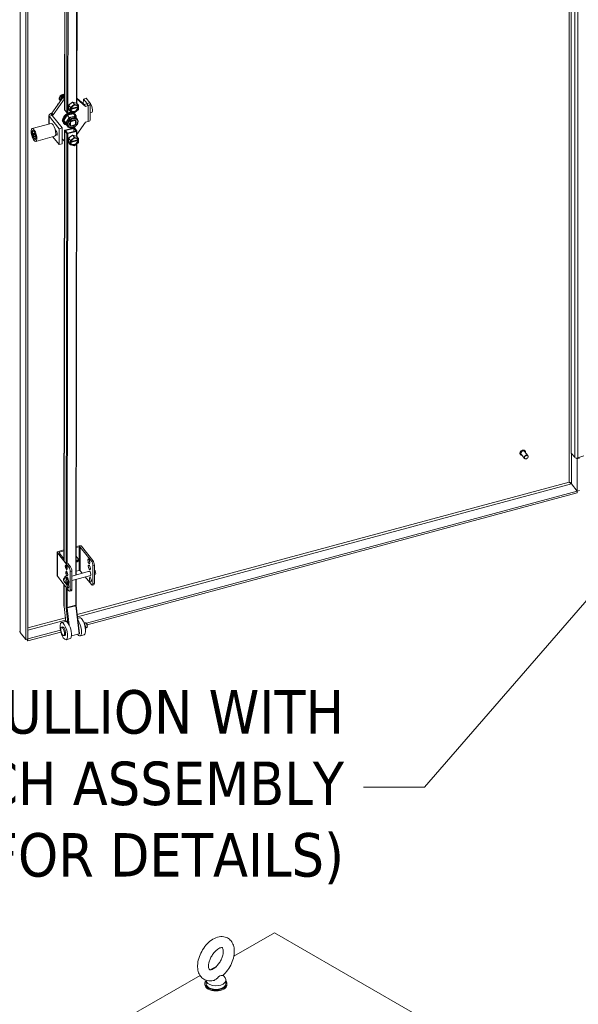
# Model space of a CAD drawing. Header units: inches. Extents: x 15 to 411, y 12 to 253.
# Tile 83 of 88: x 361 to 383, y 163 to 203. Entities that reach past the tile are written whole.
import ezdxf

# ---------------------------------------------------------------- set-up
doc = ezdxf.new("R2010")
doc.units = ezdxf.units.IN
doc.header["$LTSCALE"] = 25
doc.header["$MEASUREMENT"] = 0
doc.layers.get('0').update_dxf_attribs({"lineweight": 0})
for name, color, linetype, lineweight in [('Symbol (ANSI)', 7, 'Continuous', 5), ('Visible (ANSI)', 7, 'Continuous', 5), ('Visible Narrow (ANSI)', 7, 'Continuous', 5)]:
    doc.layers.add(name, color=color, linetype=linetype, lineweight=lineweight)
doc.styles.add('ROMANS', font='tahoma.ttf')
doc.dimstyles.new('Default (ANSI)$7', dxfattribs={"dimscale": 25, "dimtxt": 0.07, "dimasz": 0.098425, "dimexe": 0.125, "dimexo": 0.0625, "dimgap": 0.031496, "dimtad": 0, "dimtih": 1, "dimtoh": 1, "dimrnd": 1e-08, "dimzin": 0, "dimdsep": 46, "dimtxsty": 'ROMANS', "dimblk": 'Filled-1', "dimcen": 0.09, "dimdle": 0.393701, "dimclrd": 256, "dimclre": 256, "dimclrt": 256, "dimadec": 0, "dimazin": 0, "dimtfac": 0.928571, "dimtofl": 0, "dimtmove": 0, "dimatfit": 3, "dimfxl": 0, "dimtolj": 1, "dimtzin": 0, "dimlwd": -1, "dimlwe": -1, "dimarcsym": 0})

# ---------------------------------------------------------------- blocks, each defined once
blk = doc.blocks.new('Filled-1')
at = {"color": 0}
for p, q in [((0, 0), (-1, 0.179)), ((-1, 0.179), (-1, -0.179)), ((-1, 0), (0, 0)), ((-1, -0.179), (0, 0))]:
    blk.add_line(p, q, dxfattribs=at)
at = {"color": 0, "flags": 128}
blk.add_lwpolyline([(-1, -0.179), (0, 0)], dxfattribs=at)
at = {"color": 0}
blk.add_solid([(-1, -0.179), (0, 0), (-1, 0.179), (-1, -0.179)], dxfattribs=at)

msp = doc.modelspace()

# ---------------------------------------------------------------- linework, layer by layer
at = {"layer": 'Visible (ANSI)'}
for p, q in [((382.92173, 185.4085), (382.92173, 223.90049)), ((360.91266, 218.99584), (360.91266, 177.89073)), ((360.99941, 219.01919), (360.99941, 177.91408)), ((362.99893, 216.98179), (362.97424, 199.50944)), ((362.50265, 216.48509), (362.47829, 199.24636)), ((361.96464, 199.10846), (362.42337, 199.75954)), ((362.0199, 199.04003), (362.47863, 199.69111)), ((362.26147, 199.70013), (362.33187, 199.82895)), ((362.32433, 199.61897), (362.26147, 199.70013)), ((362.29474, 199.65893), (362.26147, 199.70013)), ((362.33187, 199.82895), (362.47269, 199.86686)), ((362.36515, 199.78775), (362.33187, 199.82895)), ((362.36949, 199.68653), (362.36949, 199.69571)), ((362.37854, 199.70546), (362.38684, 199.70769)), ((362.41536, 199.79792), (362.39108, 199.82797)), ((362.40772, 199.73734), (362.40772, 199.77106)), ((362.41265, 199.76279), (362.41265, 199.77373)), ((362.41373, 199.75955), (362.41888, 199.75317)), ((362.41961, 199.78244), (362.41961, 199.78508)), ((362.47904, 199.77446), (362.42337, 199.75954)), ((362.47863, 199.69111), (362.42337, 199.75954)), ((362.42453, 199.75985), (362.42453, 199.77448)), ((362.4309, 199.76156), (362.4309, 199.8344)), ((362.45813, 199.79155), (362.44808, 199.804)), ((362.47916, 199.85885), (362.47269, 199.86686)), ((362.47892, 199.69119), (362.47863, 199.69111)), ((362.9745, 199.69287), (363.31817, 199.38807)), ((362.97453, 199.71226), (363.26291, 199.45649)), ((363.23264, 199.48334), (363.23291, 199.68098)), ((363.35143, 199.71275), (363.23291, 199.68098)), ((363.23291, 199.68098), (363.38135, 199.4972)), ((363.35143, 199.71275), (363.49986, 199.52897)), ((362.21501, 199.46382), (362.19238, 199.49184)), ((362.27903, 199.64336), (362.28141, 199.64042)), ((362.63963, 199.26748), (362.63987, 199.43591)), ((362.63987, 199.43591), (362.80183, 199.5635)), ((362.63987, 199.43591), (362.714, 199.34412)), ((362.68689, 199.27506), (362.68694, 199.31153)), ((362.68689, 199.27506), (362.71114, 199.28157)), ((362.68694, 199.31153), (362.71524, 199.27649)), ((362.71524, 199.27649), (362.71532, 199.33311)), ((362.71524, 199.27649), (362.73284, 199.28121)), ((363.00769, 199.3389), (362.7192, 199.26156)), ((362.72433, 199.34956), (362.8683, 199.46298)), ((362.73398, 199.28769), (363.01057, 199.36184)), ((362.73793, 199.30303), (363.00774, 199.37536)), ((362.80183, 199.5635), (362.96355, 199.52268)), ((362.80183, 199.5635), (362.87596, 199.47172)), ((362.88628, 199.4678), (363.03003, 199.43151)), ((362.96355, 199.52268), (363.03768, 199.4309)), ((363.02128, 199.32208), (363.00769, 199.3389)), ((363.00774, 199.37536), (363.02133, 199.35854)), ((363.01059, 199.37184), (363.01057, 199.36184)), ((363.01057, 199.36184), (363.03887, 199.3268)), ((363.03887, 199.3268), (363.02128, 199.32208)), ((363.02133, 199.35854), (363.03892, 199.36326)), ((363.03887, 199.3268), (363.03879, 199.27017)), ((363.039, 199.41988), (363.03892, 199.36326)), ((363.37455, 199.48642), (363.26291, 199.45649)), ((363.31817, 199.38807), (363.26291, 199.45649)), ((363.42981, 199.418), (363.31817, 199.38807)), ((363.51252, 198.85042), (363.51343, 199.49357)), ((361.84201, 199.02243), (361.84152, 198.67257)), ((362.25835, 198.48836), (361.85558, 198.98703)), ((361.92563, 199.098), (361.96464, 199.10846)), ((362.0199, 199.04003), (361.96464, 199.10846)), ((362.37686, 198.52013), (361.97409, 199.0188)), ((361.98089, 199.02958), (362.0199, 199.04003)), ((362.58577, 199.03764), (362.44299, 198.81415)), ((362.48164, 199.23763), (362.56526, 199.1341)), ((362.83504, 199.08587), (362.58577, 199.03764)), ((362.58577, 199.03764), (362.66302, 198.94199)), ((362.66302, 198.94199), (362.59163, 198.83025)), ((362.75834, 199.16313), (362.61272, 199.12409)), ((362.63963, 199.26748), (362.71376, 199.1757)), ((362.78766, 198.96611), (362.66302, 198.94199)), ((362.71519, 199.24002), (362.68689, 199.27506)), ((362.71511, 199.1834), (362.71519, 199.24002)), ((362.73279, 199.24474), (362.71519, 199.24002)), ((362.7192, 199.26156), (362.73279, 199.24474)), ((362.86783, 199.13549), (362.72408, 199.17178)), ((362.91229, 198.99022), (362.78766, 198.96611)), ((362.83504, 199.08587), (362.91229, 198.99022)), ((363.02978, 199.25373), (362.88582, 199.14031)), ((362.8982, 199.07734), (362.91246, 199.05968)), ((362.96097, 198.91011), (362.91229, 198.99022)), ((362.95547, 198.91693), (362.98726, 198.87757)), ((363.51291, 199.12672), (363.56696, 199.14121)), ((361.93695, 198.69815), (361.17235, 198.49318)), ((362.25744, 197.8452), (362.25835, 198.48836)), ((362.37686, 198.52013), (362.25835, 198.48836)), ((362.37595, 197.87697), (362.37686, 198.52013)), ((362.43878, 198.70628), (362.45304, 198.68863)), ((362.44299, 198.81415), (362.54948, 198.6389)), ((362.44299, 198.81415), (362.52024, 198.7185)), ((362.83824, 198.51995), (362.49773, 198.42867)), ((362.51283, 198.40998), (362.85334, 198.50126)), ((362.59163, 198.83025), (362.52024, 198.7185)), ((362.52024, 198.7185), (362.57349, 198.63088)), ((362.54948, 198.6389), (362.62673, 198.54325)), ((362.57349, 198.63088), (362.62673, 198.54325)), ((362.58356, 198.61655), (362.61535, 198.57718)), ((362.62673, 198.54325), (362.64826, 198.54742)), ((362.6899, 198.64273), (362.71204, 198.61532)), ((362.70549, 198.76149), (362.71223, 198.75313)), ((362.71223, 198.75313), (362.71204, 198.61532)), ((362.73112, 198.79114), (362.73775, 198.78294)), ((362.73749, 198.59918), (362.89041, 198.64017)), ((362.89067, 198.82393), (362.73775, 198.78294)), ((362.85334, 198.50126), (362.85316, 198.37527)), ((362.85334, 198.50126), (362.93696, 198.39773)), ((362.88276, 198.83372), (362.89067, 198.82393)), ((362.88571, 198.50994), (362.96932, 198.40641)), ((362.90749, 198.81848), (362.91613, 198.80779)), ((362.91593, 198.66997), (362.91613, 198.80779)), ((363.31726, 198.74491), (362.97247, 198.25555)), ((363.01878, 198.81497), (363.01523, 198.82082)), ((363.0171, 198.81234), (363.01878, 198.81497)), ((363.4289, 198.77484), (363.31726, 198.74491)), ((361.19288, 198.38449), (361.20051, 198.40007)), ((361.22344, 198.31124), (361.22334, 198.24233)), ((361.22334, 198.24233), (361.276, 198.25645)), ((361.22334, 198.24233), (361.25417, 198.16965)), ((361.25436, 198.30746), (361.22344, 198.31124)), ((361.25417, 198.16965), (361.28511, 198.17794)), ((361.25417, 198.16965), (361.2851, 198.16587)), ((361.28519, 198.23478), (361.25436, 198.30746)), ((361.2851, 198.16587), (361.28519, 198.23478)), ((362.0753, 198.18207), (361.3107, 197.9771)), ((362.25744, 197.8452), (362.00137, 198.16225)), ((362.10427, 198.42716), (362.13914, 198.38398)), ((362.11042, 198.39528), (362.11608, 198.3968)), ((362.1111, 198.39114), (362.11545, 198.38822)), ((362.13895, 198.24387), (362.11778, 198.27007)), ((362.12737, 198.38527), (362.13619, 198.38764)), ((362.47711, 198.41003), (362.45262, 181.07727)), ((362.48046, 198.4013), (362.56408, 198.29777)), ((362.59644, 198.30645), (362.51283, 198.40998)), ((362.93696, 198.39773), (362.59644, 198.30645)), ((362.61154, 198.28776), (362.95205, 198.37904)), ((362.63775, 197.93524), (362.63798, 198.10366)), ((362.63798, 198.10366), (362.79994, 198.23125)), ((362.63798, 198.10366), (362.71211, 198.01188)), ((362.72245, 198.01731), (362.86641, 198.13073)), ((362.79994, 198.23125), (362.96167, 198.19043)), ((362.79994, 198.23125), (362.87407, 198.13947)), ((362.8844, 198.13555), (363.02815, 198.09926)), ((362.96167, 198.19043), (363.0358, 198.09865)), ((362.97267, 198.39768), (362.97236, 198.17719)), ((363.03712, 198.08763), (363.03704, 198.03101)), ((361.27411, 198.08148), (361.28851, 198.07181)), ((362.37595, 197.87697), (362.25744, 197.8452)), ((362.47623, 197.99135), (362.37624, 198.08003)), ((362.47652, 197.99143), (362.47623, 197.99135)), ((362.63775, 197.93524), (362.71188, 197.84345)), ((362.68501, 197.94281), (362.68506, 197.97928)), ((362.68501, 197.94281), (362.70926, 197.94932)), ((362.71331, 197.90778), (362.68501, 197.94281)), ((362.68506, 197.97928), (362.71336, 197.94424)), ((362.71323, 197.85115), (362.71331, 197.90778)), ((362.7309, 197.91249), (362.71331, 197.90778)), ((362.71336, 197.94424), (362.71344, 198.00086)), ((362.71336, 197.94424), (362.73096, 197.94896)), ((363.00581, 198.00665), (362.71732, 197.92931)), ((362.71732, 197.92931), (362.7309, 197.91249)), ((362.86595, 197.80324), (362.7222, 197.83953)), ((362.73209, 197.95544), (363.00869, 198.02959)), ((362.73605, 197.97078), (363.00586, 198.04311)), ((363.0279, 197.92148), (362.88393, 197.80806)), ((362.97194, 197.87739), (362.94738, 180.50052)), ((363.01939, 197.98983), (363.00581, 198.00665)), ((363.00586, 198.04311), (363.01944, 198.02629)), ((363.0087, 198.03959), (363.00869, 198.02959)), ((363.00869, 198.02959), (363.03699, 197.99455)), ((363.03699, 197.99455), (363.01939, 197.98983)), ((363.01944, 198.02629), (363.03704, 198.03101)), ((363.03699, 197.99455), (363.03691, 197.93792)), ((381.17208, 185.30533), (381.03267, 185.47793)), ((381.05443, 185.50045), (381.05247, 185.50287)), ((382.92173, 185.4085), (383.05963, 185.23777)), ((380.86717, 185.3492), (380.86521, 185.35163)), ((381.03316, 185.19313), (380.89376, 185.36573)), ((383.15993, 185.17765), (383.13511, 185.20839)), ((383.24668, 185.20101), (383.15993, 185.17765)), ((383.15993, 183.8802), (383.15993, 185.17765)), ((383.18425, 185.21521), (383.42091, 185.29438)), ((363.35682, 178.54834), (383.15947, 183.87967)), ((363.38793, 178.47856), (383.15947, 183.80151)), ((382.92635, 184.1683), (383.15947, 183.87967)), ((382.92681, 184.16883), (383.15993, 183.8802)), ((383.06822, 183.99375), (383.06655, 183.99472)), ((383.15947, 183.87967), (383.15947, 183.80151)), ((383.15993, 183.8802), (383.24668, 183.90355)), ((362.45323, 181.507), (362.21883, 181.44389)), ((362.27664, 181.41623), (362.45317, 181.46375)), ((362.94893, 181.59722), (363.05995, 181.62711)), ((363.0604, 181.67046), (362.94899, 181.64047)), ((363.10741, 181.61714), (363.56097, 181.05557)), ((363.15533, 181.65051), (363.62247, 181.07213)), ((362.17759, 181.40652), (362.17759, 180.45763)), ((362.18428, 181.38909), (362.65143, 180.8107)), ((362.25937, 181.38883), (362.45272, 181.14943)), ((362.44237, 181.16224), (362.45274, 181.16503)), ((362.98358, 181.03003), (362.94812, 181.02049)), ((362.94819, 181.07591), (362.98358, 181.08544)), ((362.94844, 181.24702), (363.02538, 181.15175)), ((363.03348, 181.13066), (363.03348, 181.07526)), ((362.60568, 180.96005), (362.71293, 180.82726)), ((362.70803, 179.90109), (362.70803, 180.63127)), ((362.76953, 180.64783), (362.76953, 179.91765)), ((362.76953, 180.45264), (363.48648, 180.64566)), ((363.05995, 180.67823), (362.94759, 180.64798)), ((363.10741, 180.66825), (363.19011, 180.56587)), ((363.61757, 180.14596), (363.61757, 180.87614)), ((363.67907, 180.8927), (363.67907, 180.16252)), ((362.18428, 180.4402), (362.65143, 179.86182)), ((362.44202, 180.36447), (362.50676, 180.3819)), ((362.5161, 180.45269), (362.49927, 180.44816)), ((362.51253, 180.44798), (362.52936, 180.45251)), ((362.52085, 180.3777), (362.51253, 180.44798)), ((362.52936, 180.45251), (362.5379, 180.3804)), ((362.53676, 180.38997), (362.57694, 180.40079)), ((362.57662, 180.22557), (362.5638, 180.22212)), ((362.58498, 180.35828), (362.57137, 180.27699)), ((362.60181, 180.36281), (362.58498, 180.35828)), ((362.76953, 180.26808), (363.53281, 180.47357)), ((362.94712, 180.31589), (362.94567, 179.29024)), ((363.31255, 180.41427), (363.56097, 180.10669)), ((363.67907, 180.51295), (363.71834, 180.52352)), ((362.45125, 180.10966), (362.45011, 179.30259)), ((362.48835, 180.19238), (362.55309, 180.20981)), ((362.52736, 180.20288), (362.52511, 180.19373)), ((362.5724, 180.13518), (362.56294, 180.19713)), ((362.57898, 180.21678), (362.5882, 180.21926)), ((362.57977, 180.20166), (362.58923, 180.13971)), ((362.58023, 180.22352), (362.60859, 180.20835)), ((362.61507, 180.08507), (362.59824, 180.08054)), ((362.74774, 179.8584), (362.68624, 179.84184)), ((363.65729, 180.10327), (363.59579, 180.08671)), ((362.45465, 179.22847), (362.52581, 178.62097)), ((362.94694, 179.26988), (363.08025, 178.13167)), ((363.08057, 178.77152), (363.0076, 178.75196)), ((360.99987, 177.91379), (362.30924, 178.2663)), ((362.34933, 178.39061), (362.39788, 178.40363)), ((362.51349, 178.6195), (362.35164, 178.57611)), ((363.27474, 178.55781), (363.31293, 178.56805)), ((363.32676, 178.36377), (363.36495, 178.37401)), ((360.91266, 177.89073), (360.67954, 178.17936)), ((360.99941, 177.91408), (360.91266, 177.89073)), ((360.94775, 177.90017), (360.99987, 177.83564)), ((360.99941, 177.91436), (360.99987, 177.91379)), ((360.99987, 177.83564), (362.32656, 178.19282)), ((360.99987, 177.91379), (360.99987, 177.83564)), ((362.44181, 178.04565), (362.49036, 178.05867)), ((362.69844, 177.92957), (362.5366, 177.88619)), ((363.05937, 178.11701), (362.75401, 178.03515)), ((363.26553, 178.08159), (363.10369, 178.03821)), ((369.30462, 165.12346), (370.94567, 166.06847)), ((370.94567, 166.06847), (408.05968, 144.69593)), ((368.34545, 164.57111), (368.61473, 164.72617)), ((368.871, 164.35842), (368.94924, 164.25525)), ((365.00433, 162.64708), (367.94606, 164.34111)), ((368.13624, 164.01707), (368.13624, 163.98058)), ((368.18267, 164.15632), (368.18267, 164.01707)), ((368.98267, 164.16306), (368.98267, 164.01707)), ((369.0291, 164.01707), (369.0291, 163.98058))]:
    msp.add_line(p, q, dxfattribs=at)
for centre, start, end in [((362.41117, 199.78244), 296.385016, 0), ((362.46469, 199.79685), 218.92672, 272.426017)]:
    msp.add_arc(centre, 0.00844, start, end, dxfattribs=at)
for centre, major_axis, ratio, start_param, end_param in [((362.3999, 199.74099), (-0.12087, -0.09762), 0.73999721, 3.5757554, 6.28318531), ((362.40228, 199.73805), (-0.12087, -0.09762), 0.73999721, 4.69728143, 5.74447898), ((362.40228, 199.73805), (-0.12087, -0.09762), 0.73999721, 5.74447898, 6.69179694), ((362.40228, 199.73805), (-0.12087, -0.09762), 0.73999721, 3.65008388, 4.69728143), ((362.37251, 199.77825), (-0.00946, 0.01202), 0.00992178, 4.04559519, 5.61639152), ((362.38146, 199.82646), (0.01102, -0.00358), 0.57512857, 0.72347415, 1.75556414), ((362.37993, 199.69474), (0.01094, 0.00883), 0.73999721, 0.53767094, 0.77249215), ((362.42029, 199.76485), (-0.00656, -0.0053), 0.73999721, 5.74447898, 6.28318531), ((362.41688, 199.77242), (0.00656, 0.0053), 0.73999721, 5.74447898, 7.01862565), ((362.43498, 199.84087), (-0.00306, -0.00941), 0.28702435, 3.98891483, 5.55971116), ((362.45281, 199.81156), (-0.00395, 0.01118), 0.66653171, 1.51960932, 2.05831565), ((362.40228, 199.73805), (-0.12087, -0.09762), 0.73999721, 3.59606576, 3.65008388), ((362.30946, 199.6629), (-0.01586, -0.00126), 0.52097064, 0.34238181, 1.91317814), ((362.78333, 199.41769), (0.11114, 0.08976), 0.73999721, 1.33071747, 1.77811301), ((362.87706, 199.30164), (-0.15615, -0.12611), 0.73999721, 5.17016101, 5.26905233), ((362.87706, 199.30164), (-0.12503, -0.10098), 0.73999721, 5.88254479, 8.74545876), ((362.87706, 199.30164), (0.12503, 0.10098), 0.73999721, 5.88254479, 8.74545876), ((362.86347, 199.31846), (-0.12503, -0.10098), 0.73999721, 0.0910192, 2.46227345), ((362.87706, 199.30164), (-0.15615, -0.12611), 0.73999721, 4.12296346, 4.22185478), ((362.86347, 199.31846), (0.12503, 0.10098), 0.73999721, 5.88254479, 6.19216611), ((362.87706, 199.30164), (0.15615, 0.12611), 0.73999721, 6.21735856, 6.31624988), ((363.36861, 199.49378), (0.01406, -0.00002), 0.57691035, 5.14953682, 6.72033315), ((363.36861, 199.49378), (0.14483, -0.0002), 0.57691035, 5.14953682, 6.72033315), ((363.51234, 199.34493), (0.05461, -0.20372), 0.34580136, 0, 2.69480626), ((361.98684, 199.02222), (-0.14483, 0.0002), 0.57691035, 5.14953682, 6.72033315), ((361.98684, 199.02222), (-0.01406, 0.00002), 0.57691035, 5.14953682, 6.72033315), ((362.66849, 198.89181), (0.22971, 0.18553), 0.73999721, 0, 3.14159265), ((362.68275, 198.87416), (0.22971, 0.18553), 0.73999721, 5.67261794, 9.97627038), ((362.69226, 198.86238), (-0.21221, -0.17139), 0.73999721, 4.6343252, 5.63970966), ((362.51401, 199.24631), (-0.03571, 0.00005), 0.57691035, 0, 0.43714784), ((362.59763, 199.14278), (0.03571, -0.00005), 0.57691035, 3.5787405, 5.14953682), ((362.76951, 198.76674), (-0.18596, -0.15019), 0.73999721, 4.08981988, 5.13701743), ((362.69226, 198.86238), (-0.21221, -0.17139), 0.73999721, 3.58712765, 4.59251211), ((362.87706, 199.30164), (-0.15615, -0.12611), 0.73999721, 6.21735856, 6.31624988), ((362.76951, 198.76674), (0.18596, 0.15019), 0.73999721, 0, 0.94822722), ((362.69226, 198.86238), (0.21221, 0.17139), 0.73999721, 5.82584904, 6.6807919), ((362.87706, 199.30164), (0.15615, 0.12611), 0.73999721, 4.12296346, 4.22185478), ((362.87706, 199.30164), (0.15615, 0.12611), 0.73999721, 5.17016101, 5.26905233), ((362.00612, 198.44011), (0.06917, -0.25804), 0.34580136, 0, 3.14159265), ((362.4392, 198.83098), (-0.04922, -0.03976), 0.73999721, 4.8114686, 6.66876106), ((362.41068, 198.8663), (-0.04922, -0.03976), 0.73999721, 0.50609532, 0.86247377), ((362.69226, 198.86238), (-0.21221, -0.17139), 0.73999721, 5.68152275, 6.68690721), ((362.76951, 198.76674), (-0.18596, -0.15019), 0.73999721, 5.13701743, 6.18421498), ((362.76951, 198.76674), (-0.18596, -0.15019), 0.73999721, 6.18421498, 6.28318531), ((362.81408, 198.71155), (-0.10939, -0.08835), 0.73999721, 0.10352125, 0.38731536), ((362.81408, 198.71155), (-0.10939, -0.08835), 0.73999721, 4.81591023, 5.09970434), ((362.85334, 198.50126), (0.03571, -0.00005), 0.57691035, 0.43714784, 2.00794417), ((362.81408, 198.71155), (0.10939, 0.08835), 0.73999721, 4.81591023, 5.09970434), ((362.81408, 198.71155), (0.10939, 0.08835), 0.73999721, 0.10352125, 0.38731536), ((363.3677, 198.85062), (0.14483, -0.0002), 0.57691035, 5.14953682, 6.28318531), ((361.25427, 198.23856), (-0.04369, 0.16297), 0.34580136, 5.92422696, 9.78373631), ((361.26701, 198.24197), (-0.04733, 0.17656), 0.34580136, 0.17244218, 0.37743476), ((362.09788, 198.46471), (0.01966, -0.07334), 0.34580136, 6.04470755, 6.69465438), ((362.10552, 198.46676), (0.02184, -0.08149), 0.34580136, 5.9057559, 6.55319337), ((362.09788, 198.46471), (0.0182, -0.06791), 0.34580136, 0, 0.36753175), ((362.13904, 198.31393), (0.02221, -0.08285), 0.34580136, 5.62100059, 8.76259325), ((362.51283, 198.40998), (-0.03571, 0.00005), 0.57691035, 5.14953682, 6.72033315), ((362.59644, 198.30645), (-0.03571, 0.00005), 0.57691035, 0.43714784, 2.00794417), ((362.78144, 198.08544), (0.11114, 0.08976), 0.73999721, 1.33071747, 1.77811301), ((362.87517, 197.96939), (0.12503, 0.10098), 0.73999721, 5.88254479, 8.74545876), ((362.87517, 197.96939), (-0.15615, -0.12611), 0.73999721, 4.12296346, 4.22185478), ((362.93696, 198.39773), (0.03571, -0.00005), 0.57691035, 5.14953682, 6.72033315), ((362.87517, 197.96939), (0.15615, 0.12611), 0.73999721, 6.21735856, 6.31624988), ((361.26701, 198.24197), (0.04733, -0.17656), 0.34580136, 5.90575054, 6.11074313), ((362.87517, 197.96939), (-0.15615, -0.12611), 0.73999721, 6.21735856, 6.31624988), ((362.87517, 197.96939), (-0.15615, -0.12611), 0.73999721, 5.17016101, 5.26905233), ((362.87517, 197.96939), (-0.12503, -0.10098), 0.73999721, 5.88254479, 8.74545876), ((362.86159, 197.98621), (-0.12503, -0.10098), 0.73999721, 0.0910192, 2.46227345), ((362.87517, 197.96939), (0.15615, 0.12611), 0.73999721, 4.12296346, 4.22185478), ((362.86159, 197.98621), (0.12503, 0.10098), 0.73999721, 5.88254479, 6.19216611), ((362.87517, 197.96939), (0.15615, 0.12611), 0.73999721, 5.17016101, 5.26905233), ((380.96321, 185.42183), (-0.06946, -0.0561), 0.73999721, 3.14159265, 6.28318531), ((383.13984, 185.25945), (0.08857, 0), 0.57735027, 3.57947996, 5.23754274), ((362.24902, 181.40652), (-0.07143, 0), 0.57735027, 5.14872129, 6.71951762), ((362.29174, 181.39754), (-0.03571, 0), 0.57735027, 5.14872129, 6.71951762), ((363.07504, 181.60842), (-0.03571, 0), 0.57735027, 3.57792497, 5.14872129), ((363.09059, 181.63309), (0.07143, 0), 0.57735027, 0.43633231, 2.00712864), ((362.94705, 181.13066), (0.08643, 0), 0.57735027, 5.14872129, 6.71951762), ((362.94705, 181.07526), (0.08643, 0), 0.57735027, 5.14872129, 6.28318531), ((363.51606, 181.06041), (0.02567, -0.09535), 0.34506637, 4.34854749, 5.07623048), ((363.56097, 180.94622), (0.03482, -0.12932), 0.34506637, 0.90824196, 2.47903829), ((363.62247, 180.96278), (-0.03482, 0.12932), 0.34506637, 4.04983462, 5.62063094), ((362.65143, 180.70135), (0.03482, -0.12932), 0.34506637, 0.90824196, 2.47903829), ((362.71293, 180.71791), (-0.03482, 0.12932), 0.34506637, 4.04983462, 5.62063094), ((363.07504, 180.65954), (0.03571, 0), 0.57735027, 0.43633231, 2.00712864), ((363.49547, 180.5558), (-0.02567, 0.09535), 0.34506637, 2.69598937, 6.72878859), ((363.53568, 180.81741), (0.02567, -0.09535), 0.34506637, 4.34854749, 5.07623048), ((363.69518, 180.60956), (0.02316, -0.08604), 0.34506637, 0, 2.92095537), ((362.24902, 180.45763), (-0.07143, 0), 0.57735027, 0, 0.43633231), ((362.54876, 180.26435), (-0.04949, 0.18381), 0.34506637, 6.08771144, 7.14162958), ((362.54876, 180.26435), (0.04949, -0.18381), 0.34506637, 4.99888672, 8.2951431), ((362.52993, 180.29585), (0.02316, -0.08604), 0.34506637, 0, 3.14159265), ((362.56559, 180.26888), (-0.04949, 0.18381), 0.34506637, 6.08771144, 6.28318531), ((362.55582, 180.30282), (-0.02316, 0.08604), 0.34506637, 4.92291873, 6.14821372), ((362.55582, 180.30282), (-0.0208, 0.07725), 0.34506637, 4.86919484, 6.17934038), ((362.58592, 180.31093), (-0.02567, 0.09535), 0.34506637, 4.69769146, 6.72878859), ((362.57713, 180.2438), (0.00557, -0.02069), 0.34506637, 4.89424493, 5.96969679), ((362.56559, 180.20925), (0.00928, -0.03449), 0.34506637, 1.25730781, 1.94033897), ((362.55582, 180.30282), (0.0208, -0.07725), 0.34506637, 0, 0.03360089), ((362.56559, 180.26888), (0.04949, -0.18381), 0.34506637, 0, 2.01195779), ((363.57946, 180.32581), (0.02567, -0.09535), 0.34506637, 4.34854749, 5.07623048), ((362.51802, 180.2075), (0.00464, -0.01724), 0.34506637, 5.10852965, 6.84236142), ((362.54876, 180.20471), (-0.00928, 0.03449), 0.34506637, 4.39890047, 4.87828826), ((362.60841, 180.06438), (0.02567, -0.09535), 0.34506637, 4.35842716, 8.14249978), ((362.57949, 180.13139), (0.00464, -0.01724), 0.34506637, 4.39890047, 6.21111088), ((362.55582, 180.30282), (0.02316, -0.08604), 0.34506637, 6.19674201, 6.51381531), ((362.53899, 180.29829), (0.04939, -0.18347), 0.34506637, 6.21111088, 7.06685967), ((362.60841, 180.06438), (-0.02567, 0.09535), 0.34506637, 5.55180905, 6.18434508), ((362.59632, 180.13592), (0.00464, -0.01724), 0.34506637, 4.39890047, 5.81271032), ((362.61118, 180.19145), (-0.00464, 0.01724), 0.34506637, 3.92526702, 5.96969679), ((362.66991, 180.08094), (0.02567, -0.09535), 0.34506637, 4.44149271, 5.07623048), ((362.65143, 179.97117), (0.03482, -0.12932), 0.34506637, 5.62063094, 7.19142727), ((362.71293, 179.98773), (0.03482, -0.12932), 0.34506637, 0, 0.90824196), ((363.56097, 180.21604), (0.03482, -0.12932), 0.34506637, 5.62063094, 7.19142727), ((363.62247, 180.2326), (0.03482, -0.12932), 0.34506637, 0, 0.90824196), ((362.60596, 178.27453), (-0.09248, 0.34496), 0.34580136, 3.14159265, 6.28318531), ((363.01121, 178.38317), (0.09248, -0.34496), 0.34580136, 5.56765534, 8.72361122), ((363.17305, 178.42656), (-0.09248, 0.34496), 0.34580136, 3.14159265, 6.28318531), ((362.44412, 178.23115), (0.04624, -0.17248), 0.34580136, 0, 3.14159265), ((363.24264, 178.44521), (-0.05202, 0.19404), 0.34580136, 3.69196366, 5.7328143), ((363.22969, 178.44174), (-0.05202, 0.19404), 0.34580136, 4.1720885, 5.25268947), ((363.04478, 178.12751), (0.03547, 0.00415), 0.36572723, 5.09305721, 6.28318531), ((368.58267, 164.01707), (-0.44643, 0), 0.5758617, 5.82306707, 9.8848962), ((368.58267, 163.98058), (-0.44643, 0), 0.5758617, 0, 3.14159265), ((368.58267, 164.01707), (0.4, 0), 0.5758617, 3.14159265, 6.28318531), ((368.58267, 164.16306), (0.4, 0), 0.5758617, 3.17112432, 6.69493612)]:
    msp.add_ellipse(centre, major_axis=major_axis, ratio=ratio, start_param=start_param, end_param=end_param, dxfattribs=at)
for centre, major_axis, ratio in [((361.24152, 198.23514), (0.06917, -0.25804), 0.34580136), ((361.24152, 198.23514), (0.04806, -0.17927), 0.34580136), ((381.10262, 185.24923), (-0.06946, -0.0561), 0.73999721), ((381.10736, 185.24336), (-0.06074, -0.04905), 0.73999721), ((363.45456, 181.04385), (0.02567, -0.09535), 0.34506637), ((362.54502, 180.79898), (0.02567, -0.09535), 0.34506637), ((362.56464, 180.55598), (0.02567, -0.09535), 0.34506637), ((363.47418, 180.80085), (0.02567, -0.09535), 0.34506637), ((362.46519, 180.27842), (0.02316, -0.08604), 0.34506637), ((363.51796, 180.30925), (0.02567, -0.09535), 0.34506637), ((362.44412, 178.23115), (0.09248, -0.34496), 0.34580136), ((362.39557, 178.21813), (-0.04624, 0.17248), 0.34580136)]:
    msp.add_ellipse(centre, major_axis=major_axis, ratio=ratio, dxfattribs=at)
for points, knots in [([(362.3464, 199.70564), (362.34386, 199.70007), (362.3418, 199.69446), (362.33871, 199.68331), (362.33768, 199.67777), (362.33665, 199.66698), (362.33665, 199.66172), (362.33766, 199.65165), (362.33867, 199.64683), (362.34021, 199.6421), (362.34028, 199.6419), (362.34035, 199.64171)], [2.702709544, 2.702709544, 2.702709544, 2.702709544, 2.877913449, 2.877913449, 3.053699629, 3.053699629, 3.229485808, 3.229485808, 3.405271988, 3.405271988, 3.412934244, 3.412934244, 3.412934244, 3.412934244]), ([(362.41492, 199.77488), (362.41012, 199.7725), (362.4054, 199.76983), (362.39623, 199.76396), (362.39177, 199.76077), (362.38322, 199.75392), (362.37913, 199.75027), (362.37139, 199.74259), (362.36775, 199.73856), (362.361, 199.73023), (362.35789, 199.72592), (362.35507, 199.72151)], [1.817476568, 1.817476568, 1.817476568, 1.817476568, 1.960753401, 1.960753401, 2.104030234, 2.104030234, 2.247307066, 2.247307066, 2.390583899, 2.390583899, 2.533860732, 2.533860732, 2.533860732, 2.533860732]), ([(362.36949, 199.69571), (362.36949, 199.69612), (362.36956, 199.69666), (362.36991, 199.69784), (362.37016, 199.69846), (362.37085, 199.69973), (362.37129, 199.70038), (362.37233, 199.70164), (362.37294, 199.70226), (362.37427, 199.70337), (362.375, 199.70387), (362.37647, 199.7047), (362.37721, 199.70503), (362.37813, 199.70534), (362.37834, 199.7054), (362.37854, 199.70546)], [3.14159265, 3.14159265, 3.14159265, 3.14159265, 3.42048585, 3.42048585, 3.66390446, 3.66390446, 3.90503155, 3.90503155, 4.14940855, 4.14940855, 4.39573198, 4.39573198, 4.64069274, 4.64069274, 4.71238898, 4.71238898, 4.71238898, 4.71238898]), ([(362.36979, 199.68534), (362.36976, 199.68537), (362.36974, 199.6854), (362.36969, 199.68548), (362.36967, 199.68553), (362.36962, 199.68564), (362.3696, 199.68571), (362.36955, 199.68588), (362.36953, 199.68599), (362.3695, 199.68623), (362.36949, 199.68637), (362.36949, 199.68653)], [2.602886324, 2.602886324, 2.602886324, 2.602886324, 2.71062759, 2.71062759, 2.818368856, 2.818368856, 2.926110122, 2.926110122, 3.033851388, 3.033851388, 3.141592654, 3.141592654, 3.141592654, 3.141592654]), ([(362.41536, 199.79792), (362.41603, 199.79708), (362.41653, 199.79628), (362.4174, 199.79465), (362.41777, 199.79383), (362.4184, 199.79216), (362.41867, 199.7913), (362.41911, 199.78957), (362.41929, 199.7887), (362.41954, 199.78692), (362.41961, 199.78602), (362.41961, 199.78508)], [4.71238898, 4.71238898, 4.71238898, 4.71238898, 5.02654824, 5.02654824, 5.34070751, 5.34070751, 5.65486677, 5.65486677, 5.96902604, 5.96902604, 6.2831853, 6.2831853, 6.2831853, 6.2831853]), ([(362.47906, 199.78801), (362.47895, 199.78802), (362.47885, 199.78803), (362.47432, 199.78849), (362.46974, 199.78862), (362.46505, 199.78842)], [1.177463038, 1.177463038, 1.177463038, 1.177463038, 1.180839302, 1.180839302, 1.324116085, 1.324116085, 1.324116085, 1.324116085]), ([(362.61535, 198.57718), (362.62725, 198.56245), (362.64214, 198.55016), (362.67649, 198.53145), (362.69604, 198.52519), (362.73828, 198.51916), (362.76109, 198.51969), (362.80755, 198.52764), (362.8312, 198.53522), (362.87672, 198.55665), (362.89857, 198.57053), (362.93824, 198.60316), (362.95606, 198.62191), (362.98585, 198.66249), (362.99782, 198.68432), (363.01451, 198.7289), (363.01927, 198.75166), (363.02073, 198.79546), (363.01764, 198.81655), (363.00516, 198.85108), (362.99727, 198.86517), (362.98726, 198.87757)], [2.19336543, 2.19336543, 2.19336543, 2.19336543, 2.49076114, 2.49076114, 2.79648288, 2.79648288, 3.11691321, 3.11691321, 3.44553413, 3.44553413, 3.77616165, 3.77616165, 4.10695841, 4.10695841, 4.43753984, 4.43753984, 4.76579806, 4.76579806, 5.08482691, 5.08482691, 5.33495808, 5.33495808, 5.33495808, 5.33495808]), ([(362.91455, 198.81094), (362.90755, 198.81961), (362.89848, 198.82664), (362.8773, 198.83643), (362.86536, 198.83936), (362.84003, 198.84086), (362.82676, 198.83964), (362.8, 198.83327), (362.78651, 198.82818), (362.76061, 198.81461), (362.74819, 198.80613), (362.72569, 198.78664), (362.71561, 198.77563), (362.69884, 198.75226), (362.69214, 198.73991), (362.68268, 198.71515), (362.67995, 198.70276), (362.67851, 198.67904), (362.6799, 198.66776), (362.68602, 198.64893), (362.69027, 198.64107), (362.69578, 198.63425)], [5.33495808, 5.33495808, 5.33495808, 5.33495808, 5.68521413, 5.68521413, 6.01732758, 6.01732758, 6.33240155, 6.33240155, 6.64264414, 6.64264414, 6.95229897, 6.95229897, 7.26199782, 7.26199782, 7.57167394, 7.57167394, 7.88262588, 7.88262588, 8.20077872, 8.20077872, 8.47655074, 8.47655074, 8.47655074, 8.47655074]), ([(380.86521, 185.35163), (380.85923, 185.35903), (380.85482, 185.36768), (380.8495, 185.38666), (380.84865, 185.397), (380.85057, 185.41847), (380.85344, 185.42961), (380.86263, 185.45148), (380.86899, 185.4622), (380.88454, 185.48212), (380.89373, 185.49129), (380.91403, 185.50717), (380.92512, 185.51387), (380.94811, 185.5241), (380.96, 185.52763), (380.98339, 185.53112), (380.99488, 185.53109), (381.01621, 185.5274), (381.02607, 185.52378), (381.04149, 185.51428), (381.04751, 185.50901), (381.05247, 185.50287)], [5.74447898, 5.74447898, 5.74447898, 5.74447898, 6.05268751, 6.05268751, 6.36580361, 6.36580361, 6.68656932, 6.68656932, 7.01094795, 7.01094795, 7.3360859, 7.3360859, 7.66126727, 7.66126727, 7.98637708, 7.98637708, 8.31050527, 8.31050527, 8.63036941, 8.63036941, 8.88607163, 8.88607163, 8.88607163, 8.88607163]), ([(381.05443, 185.50045), (381.06041, 185.49305), (381.06482, 185.4844), (381.07014, 185.46542), (381.07099, 185.45507), (381.06972, 185.44087), (381.06919, 185.43725), (381.06846, 185.43362)], [2.602886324, 2.602886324, 2.602886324, 2.602886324, 2.911094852, 2.911094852, 3.224210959, 3.224210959, 3.33021716, 3.33021716, 3.33021716, 3.33021716]), ([(380.92954, 185.32142), (380.92424, 185.3215), (380.91905, 185.32197), (380.90343, 185.32468), (380.89357, 185.3283), (380.87815, 185.33779), (380.87212, 185.34306), (380.86717, 185.3492)], [5.017148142, 5.017148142, 5.017148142, 5.017148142, 5.16891262, 5.16891262, 5.48877676, 5.48877676, 5.744478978, 5.744478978, 5.744478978, 5.744478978]), ([(382.83782, 184.2418), (382.86062, 184.23496), (382.8894, 184.21985), (382.90879, 184.19761), (382.91642, 184.18886), (382.92263, 184.17912), (382.92681, 184.16883)], [0, 0, 0, 0, 1.12719708, 1.12719708, 1.12719708, 1.57079633, 1.57079633, 1.57079633, 1.57079633]), ([(382.83782, 184.2418), (382.85223, 184.22513), (382.87319, 184.20088), (382.8972, 184.18405), (382.90665, 184.17743), (382.9165, 184.17195), (382.92635, 184.1683)], [0, 0, 0, 0, 1.12719708, 1.12719708, 1.12719708, 1.57079633, 1.57079633, 1.57079633, 1.57079633]), ([(362.45011, 179.30259), (362.4501, 179.29792), (362.45016, 179.29318), (362.4504, 179.2836), (362.45058, 179.27875), (362.45107, 179.26895), (362.45137, 179.264), (362.4521, 179.254), (362.45253, 179.24895), (362.4535, 179.23877), (362.45405, 179.23364), (362.45465, 179.22847)], [1.570796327, 1.570796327, 1.570796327, 1.570796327, 1.623156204, 1.623156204, 1.675516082, 1.675516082, 1.727875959, 1.727875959, 1.780235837, 1.780235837, 1.832595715, 1.832595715, 1.832595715, 1.832595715]), ([(362.94567, 179.29024), (362.94567, 179.28904), (362.94568, 179.2878), (362.94575, 179.28525), (362.9458, 179.28394), (362.94593, 179.28127), (362.94601, 179.27991), (362.94622, 179.27712), (362.94633, 179.27571), (362.94661, 179.27283), (362.94677, 179.27137), (362.94694, 179.26988)], [1.570796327, 1.570796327, 1.570796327, 1.570796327, 1.623156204, 1.623156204, 1.675516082, 1.675516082, 1.727875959, 1.727875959, 1.780235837, 1.780235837, 1.832595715, 1.832595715, 1.832595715, 1.832595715]), ([(363.36495, 178.37401), (363.36912, 178.37513), (363.37302, 178.37714), (363.37991, 178.38241), (363.38271, 178.38575), (363.3882, 178.39431), (363.39016, 178.39967), (363.39381, 178.41426), (363.3945, 178.42397), (363.39396, 178.444), (363.39283, 178.45414), (363.38918, 178.47415), (363.38675, 178.48398), (363.38082, 178.50297), (363.37733, 178.51213), (363.36935, 178.52933), (363.36486, 178.53732), (363.3543, 178.55206), (363.34832, 178.55872), (363.33717, 178.56536), (363.33398, 178.56684), (363.32553, 178.56921), (363.31981, 178.56961), (363.31379, 178.56827), (363.31336, 178.56816), (363.31293, 178.56805)], [2.10081678, 2.10081678, 2.10081678, 2.10081678, 2.24256605, 2.24256605, 2.4063459, 2.4063459, 2.65718242, 2.65718242, 3.06634421, 3.06634421, 3.43916303, 3.43916303, 3.78952082, 3.78952082, 4.13761225, 4.13761225, 4.49859694, 4.49859694, 4.90095402, 4.90095402, 5.04022163, 5.04022163, 5.22786815, 5.22786815, 5.24240944, 5.24240944, 5.24240944, 5.24240944]), ([(368.47155, 164.14102), (368.39284, 164.12445), (368.30979, 164.1228), (368.16642, 164.15777), (368.10578, 164.18641), (368.00424, 164.26416), (367.96292, 164.31187), (367.89472, 164.42469), (367.87075, 164.49112), (367.83952, 164.64396), (367.8371, 164.7318), (367.85589, 164.91721), (367.87925, 165.01512), (367.94802, 165.20608), (367.99327, 165.2991), (368.10103, 165.4728), (368.16339, 165.55351), (368.30187, 165.69658), (368.37806, 165.75878), (368.54067, 165.85591), (368.62732, 165.89125), (368.79597, 165.91973), (368.87732, 165.91786), (369.01668, 165.87778), (369.07529, 165.84707), (369.17344, 165.76607), (369.21314, 165.71673), (369.27829, 165.60038), (369.30052, 165.53198), (369.32759, 165.37541), (369.32765, 165.28585), (369.30387, 165.09862), (369.27822, 165.00069), (369.20533, 164.81062), (369.15831, 164.71849), (369.04738, 164.54713), (368.98361, 164.46787), (368.89739, 164.38259), (368.88092, 164.36715), (368.86413, 164.35229)], [0.30604639, 0.30604639, 0.30604639, 0.30604639, 0.616762, 0.616762, 0.85947379, 0.85947379, 1.09249922, 1.09249922, 1.36248027, 1.36248027, 1.69454191, 1.69454191, 2.05457849, 2.05457849, 2.41092279, 2.41092279, 2.76498301, 2.76498301, 3.12307136, 3.12307136, 3.48007493, 3.48007493, 3.78306818, 3.78306818, 4.02246429, 4.02246429, 4.25714775, 4.25714775, 4.53252231, 4.53252231, 4.86951296, 4.86951296, 5.22976935, 5.22976935, 5.58564096, 5.58564096, 5.93983715, 5.93983715, 6.02136896, 6.02136896, 6.02136896, 6.02136896]), ([(368.47217, 164.61189), (368.44209, 164.59457), (368.41474, 164.58343), (368.37089, 164.5714), (368.35462, 164.57045), (368.33087, 164.57213), (368.32797, 164.57421), (368.32014, 164.57993), (368.31469, 164.58474), (368.3002, 164.61189), (368.29192, 164.63492), (368.2836, 164.69455), (368.28258, 164.72849), (368.28921, 164.80624), (368.29712, 164.8503), (368.3231, 164.94425), (368.34159, 164.99431), (368.38813, 165.09414), (368.41642, 165.14386), (368.47941, 165.23632), (368.51412, 165.27903), (368.58465, 165.35205), (368.62043, 165.38261), (368.68692, 165.42908), (368.71774, 165.44552), (368.76947, 165.46603), (368.79051, 165.47045), (368.82205, 165.47296), (368.83058, 165.47078), (368.84179, 165.46662), (368.84478, 165.46593), (368.86154, 165.4395), (368.87122, 165.41721), (368.88107, 165.35724), (368.88279, 165.32434), (368.87775, 165.24841), (368.87076, 165.20517), (368.84671, 165.11237), (368.82923, 165.06262), (368.7845, 164.9628), (368.75703, 164.91275), (368.69525, 164.81905), (368.66094, 164.77543), (368.59064, 164.70019), (368.5547, 164.66836), (368.50377, 164.63127), (368.48761, 164.62079), (368.47217, 164.61189)], [0, 0, 0, 0, 0.25519302, 0.25519302, 0.5097016, 0.5097016, 0.84610417, 0.84610417, 1.12984179, 1.12984179, 1.42269843, 1.42269843, 1.67405676, 1.67405676, 1.93418855, 1.93418855, 2.2059218, 2.2059218, 2.48451896, 2.48451896, 2.76334161, 2.76334161, 3.03547447, 3.03547447, 3.29555726, 3.29555726, 3.54689797, 3.54689797, 3.82779484, 3.82779484, 4.21969499, 4.21969499, 4.54062458, 4.54062458, 4.79201892, 4.79201892, 5.05100923, 5.05100923, 5.32180731, 5.32180731, 5.6000335, 5.6000335, 5.87912982, 5.87912982, 6.15216276, 6.15216276, 6.28318531, 6.28318531, 6.28318531, 6.28318531]), ([(368.86413, 164.35229), (368.86345, 164.35168), (368.86264, 164.35112), (368.85508, 164.34687), (368.84271, 164.34586), (368.8067, 164.34542), (368.78241, 164.34657), (368.75242, 164.33656), (368.74591, 164.33368), (368.73924, 164.32984)], [1.669176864, 1.669176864, 1.669176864, 1.669176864, 1.685245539, 1.685245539, 1.802687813, 1.802687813, 1.946222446, 1.946222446, 1.985806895, 1.985806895, 1.985806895, 1.985806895]), ([(368.73924, 164.32984), (368.72865, 164.32374), (368.71747, 164.31503), (368.68592, 164.2851), (368.66579, 164.26283), (368.61266, 164.2126), (368.57995, 164.18693), (368.52082, 164.15564), (368.49624, 164.14622), (368.47155, 164.14102)], [0, 0, 0, 0, 0.062924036, 0.062924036, 0.149070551, 0.149070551, 0.256105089, 0.256105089, 0.327028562, 0.327028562, 0.327028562, 0.327028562])]:
    msp.add_open_spline(points, degree=3, knots=knots, dxfattribs=at)
for points in [[(362.35507, 199.72151), (362.35177, 199.71635), (362.34888, 199.71105), (362.34643, 199.70569)], [(382.83786, 184.24179), (382.83838, 184.24116), (382.83891, 184.24054), (382.83944, 184.23993)], [(360.67954, 178.17936), (360.66955, 178.19677), (360.66457, 178.21544), (360.66458, 178.23413)]]:
    msp.add_open_spline(points, degree=3, dxfattribs=at)
for points in [[(362.714, 199.34412), (362.71927, 199.34684), (362.72433, 199.34956)], [(362.71532, 199.33311), (362.7147, 199.33851), (362.714, 199.34412)], [(362.8683, 199.46298), (362.87211, 199.46725), (362.87596, 199.47172)], [(362.87596, 199.47172), (362.88122, 199.4697), (362.88628, 199.4678)], [(363.03003, 199.43151), (363.03383, 199.43117), (363.03768, 199.4309)], [(363.03768, 199.4309), (363.03838, 199.42528), (363.039, 199.41988)], [(362.71376, 199.1757), (362.71447, 199.17957), (362.71511, 199.1834)], [(362.72408, 199.17178), (362.71902, 199.17368), (362.71376, 199.1757)], [(362.87548, 199.13488), (362.87164, 199.13515), (362.86783, 199.13549)], [(362.88582, 199.14031), (362.88075, 199.13759), (362.87548, 199.13488)], [(363.03744, 199.26247), (363.03359, 199.258), (363.02978, 199.25373)], [(363.03879, 199.27017), (363.03816, 199.26634), (363.03744, 199.26247)], [(362.86641, 198.13073), (362.87022, 198.135), (362.87407, 198.13947)], [(362.87407, 198.13947), (362.87934, 198.13745), (362.8844, 198.13555)], [(363.02815, 198.09926), (363.03195, 198.09892), (363.0358, 198.09865)], [(363.0358, 198.09865), (363.0365, 198.09303), (363.03712, 198.08763)], [(362.71188, 197.84345), (362.71259, 197.84732), (362.71323, 197.85115)], [(362.7222, 197.83953), (362.71714, 197.84143), (362.71188, 197.84345)], [(362.71211, 198.01188), (362.71738, 198.01459), (362.72245, 198.01731)], [(362.71344, 198.00086), (362.71282, 198.00626), (362.71211, 198.01188)], [(362.8736, 197.80263), (362.86975, 197.8029), (362.86595, 197.80324)], [(362.88393, 197.80806), (362.87887, 197.80534), (362.8736, 197.80263)], [(363.03556, 197.93022), (363.03171, 197.92575), (363.0279, 197.92148)], [(363.03691, 197.93792), (363.03627, 197.93409), (363.03556, 197.93022)]]:
    msp.add_rational_spline(points, [1, 1.00039648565, 1], degree=2, dxfattribs=at)
at = {"layer": 'Visible Narrow (ANSI)'}
for p, q in [((382.83782, 184.2418), (382.83782, 224.89901)), ((383.05963, 185.23777), (383.05963, 223.72975)), ((383.18425, 185.21521), (383.18425, 223.69441)), ((360.67954, 219.28447), (360.67954, 178.17936)), ((362.97833, 216.97624), (362.95367, 199.52517)), ((362.48164, 199.23763), (362.50601, 216.48094)), ((362.58962, 216.37741), (362.56526, 199.1341)), ((362.61272, 199.12409), (362.63702, 216.31874)), ((362.36515, 199.78775), (362.29474, 199.65893)), ((362.34232, 199.70479), (362.3154, 199.65554)), ((362.37845, 199.7709), (362.35153, 199.72164)), ((362.36462, 199.68211), (362.36462, 199.6913)), ((362.4088, 199.7995), (362.36515, 199.78775)), ((362.37294, 199.68797), (362.36949, 199.69224)), ((362.41474, 199.78067), (362.37845, 199.7709)), ((362.37991, 199.70919), (362.38976, 199.71184)), ((362.38018, 199.7059), (362.38306, 199.70234)), ((362.38146, 199.83335), (362.43498, 199.84776)), ((362.4088, 199.7995), (362.38146, 199.83335)), ((362.39393, 199.82444), (362.4309, 199.8344)), ((362.40285, 199.73042), (362.40285, 199.76818)), ((362.41265, 199.76279), (362.41959, 199.75418)), ((362.41474, 199.77803), (362.41474, 199.78067)), ((362.42453, 199.77448), (362.42051, 199.77946)), ((362.4309, 199.8344), (362.45467, 199.80497)), ((362.43498, 199.84776), (362.46232, 199.81391)), ((362.45705, 199.79479), (362.44516, 199.80951)), ((362.44516, 199.76538), (362.44516, 199.80951)), ((362.45637, 199.79372), (362.45637, 199.76839)), ((362.45705, 199.79743), (362.45705, 199.79479)), ((362.4791, 199.81843), (362.46232, 199.81391)), ((362.47907, 199.79799), (362.46826, 199.79507)), ((362.46826, 199.79507), (362.46826, 199.79244)), ((362.29474, 199.65893), (362.32498, 199.61989)), ((362.3154, 199.65554), (362.33356, 199.63208)), ((363.37455, 199.48642), (363.42981, 199.418)), ((363.38134, 199.49033), (363.38135, 199.4972)), ((363.38135, 199.4972), (363.49986, 199.52897)), ((363.4289, 198.77484), (363.42981, 199.418)), ((361.85514, 198.67622), (361.85558, 198.98703)), ((361.85558, 198.98703), (361.97409, 199.0188)), ((361.92563, 199.098), (361.98089, 199.02958)), ((361.98087, 199.01042), (361.98089, 199.02958)), ((362.17417, 198.25331), (362.13895, 198.24387)), ((362.45597, 181.06854), (362.48046, 198.4013)), ((362.56408, 198.29777), (362.53958, 180.96501)), ((362.58705, 180.95503), (362.61154, 198.28776)), ((362.95205, 198.37904), (362.95179, 198.19292)), ((362.95132, 197.86115), (362.92678, 180.49497)), ((382.92681, 185.40221), (382.92681, 184.16883)), ((362.99044, 178.89843), (382.83782, 184.2418)), ((382.92635, 184.1683), (363.0015, 178.80407)), ((382.98495, 184.09684), (382.98329, 184.09781)), ((362.27664, 181.36744), (362.27664, 181.41623)), ((363.05995, 181.62711), (363.05995, 180.67823)), ((363.10741, 180.66825), (363.10741, 181.61714)), ((362.18428, 180.4402), (362.18428, 181.38909)), ((362.98358, 181.08544), (362.98358, 181.03003)), ((363.62247, 181.07213), (363.56097, 181.05557)), ((362.53913, 180.64492), (362.53901, 180.56046)), ((362.53947, 180.88576), (362.53928, 180.74693)), ((362.58675, 180.74658), (362.58675, 180.74761)), ((362.71293, 180.82726), (362.65143, 180.8107)), ((362.70803, 180.63127), (362.76953, 180.64783)), ((363.61757, 180.87614), (363.67907, 180.8927)), ((362.58643, 180.52242), (362.58654, 180.5975)), ((362.92652, 180.31034), (362.92505, 179.2716)), ((362.45346, 179.29386), (362.4546, 180.10551)), ((362.53822, 180.00198), (362.53708, 179.19033)), ((362.56294, 180.19713), (362.57977, 180.20166)), ((362.5724, 180.13518), (362.58923, 180.13971)), ((362.58369, 180.11407), (362.59281, 180.11653)), ((362.58454, 179.18032), (362.58562, 179.9433)), ((362.76953, 179.91765), (362.70803, 179.90109)), ((363.67907, 180.16252), (363.61757, 180.14596)), ((362.52839, 178.62085), (362.45776, 179.22394)), ((362.53859, 179.16577), (362.60922, 178.56267)), ((362.92505, 179.2716), (362.58454, 179.18032)), ((362.92606, 179.25523), (362.58554, 179.16395)), ((362.6673, 178.46593), (362.58554, 179.16395)), ((362.92606, 179.25523), (363.05937, 178.11701)), ((360.99941, 178.3624), (362.50851, 178.76868)), ((362.51956, 178.67432), (360.99941, 178.26506))]:
    msp.add_line(p, q, dxfattribs=at)
for centre, major_axis, ratio, start_param, end_param in [((362.4415, 199.68949), (-0.09407, -0.07598), 0.73999721, 5.30501052, 6.00944292), ((362.33875, 199.70921), (0.00767, -0.00351), 0.37567956, 5.35840779, 6.28308731), ((362.4415, 199.68949), (-0.09407, -0.07598), 0.73999721, 4.42036289, 5.13675064), ((362.34796, 199.72606), (0.00711, -0.00454), 0.27693933, 5.4041369, 6.28323941), ((362.37991, 199.69541), (0.01313, 0.0106), 0.73999721, 1.03209, 2.60288632), ((362.36106, 199.69571), (0.00844, 0), 0.57735027, 5.14872837, 6.28318531), ((362.36106, 199.68653), (0.00844, 0), 0.57735027, 5.14872837, 6.28318531), ((362.37991, 199.68623), (-0.01313, -0.0106), 0.73999721, 5.74447898, 6.10282268), ((362.37635, 199.69064), (-0.00656, -0.0053), 0.73999721, 0, 0.1726985), ((362.37635, 199.7136), (0.00219, -0.00815), 0.34506637, 0, 0.90823489), ((362.4088, 199.79261), (0.00656, 0.0053), 0.73999721, 0, 1.03209), ((362.4088, 199.78802), (-0.00366, 0.01358), 0.34506637, 4.04983462, 5.62063094), ((362.41117, 199.78508), (0.00844, 0), 0.57735027, 5.14872129, 6.28318531), ((362.41117, 199.78244), (0.00844, 0), 0.57735027, 5.14872129, 6.28318531), ((362.41117, 199.78244), (0.00375, -0.00756), 0.19363978, 0, 0.854547), ((362.46232, 199.80702), (-0.00656, -0.0053), 0.7399972, 4.17368266, 5.74447924), ((362.45467, 199.80037), (0.00146, -0.00543), 0.34506637, 0.90824196, 2.47903828), ((362.46469, 199.79949), (-0.00844, 0), 0.57735027, 0.43633206, 2.00712864), ((362.46469, 199.79685), (-0.00844, 0), 0.57735027, 0.43633231, 2.00712864), ((362.46469, 199.79685), (-0.00656, -0.0053), 0.73999721, 5.7444788, 6.28318531), ((362.46232, 199.80243), (0.00366, -0.01358), 0.34506637, 0.90824196, 2.47903828), ((362.46469, 199.79685), (0.00036, -0.00843), 0.47560154, 0, 0.99955458), ((362.4415, 199.68949), (-0.09407, -0.07598), 0.73999721, 3.82380516, 3.92700241), ((362.8013, 198.72738), (0.18596, 0.15019), 0.73999721, 0, 3.14159264), ((362.80517, 198.72259), (-0.10939, -0.08835), 0.73999721, 0, 0.10352125), ((362.80517, 198.72259), (-0.10939, -0.08835), 0.73999721, 0.62044556, 1.44118737), ((362.80517, 198.72259), (0.10939, 0.08835), 0.73999721, 5.22784235, 6.28318531), ((380.95884, 185.42725), (-0.09363, -0.07562), 0.73999721, 3.14159265, 6.28318531), ((380.9608, 185.42482), (-0.09363, -0.07562), 0.73999721, 3.14159265, 6.28318531), ((380.96321, 185.42183), (-0.08919, -0.07203), 0.73999721, 2.46357265, 6.96120531), ((362.48583, 179.30254), (-0.03571, 0.00005), 0.57691035, 0, 0.43714784), ((362.58236, 179.13427), (-0.07897, 0.2946), 0.34580136, 0.90861161, 1.170411), ((362.49013, 179.23262), (-0.03547, -0.00415), 0.36572723, 0, 0.38066822), ((362.58236, 179.13427), (0.02774, -0.10349), 0.34580136, 4.05020426, 4.31200365), ((362.56944, 179.19901), (-0.03571, 0.00005), 0.57691035, 0.43714784, 2.00794417), ((362.57095, 179.17445), (-0.03547, -0.00415), 0.36572723, 0.38066822, 1.95146455), ((362.61472, 179.14294), (-0.0185, 0.06899), 0.34580136, 0.90861161, 1.170411), ((362.95524, 179.23423), (0.0185, -0.06899), 0.34580136, 4.05020426, 4.31200365), ((362.90996, 179.29029), (0.03571, -0.00005), 0.57691035, 5.14953682, 6.28318531), ((362.91147, 179.26573), (0.03547, 0.00415), 0.36572723, 5.09305721, 6.28318531), ((363.33894, 178.47103), (-0.02601, 0.09702), 0.34580136, 3.14159264, 6.28318531)]:
    msp.add_ellipse(centre, major_axis=major_axis, ratio=ratio, start_param=start_param, end_param=end_param, dxfattribs=at)
for major_axis in [(0.16791, 0.13561), (0.12032, 0.09718)]:
    msp.add_ellipse((362.81111, 198.71524), major_axis=major_axis, ratio=0.73999721, dxfattribs=at)
msp.add_open_spline([(362.35153, 199.72164), (362.35013, 199.71986), (362.34885, 199.71806), (362.34769, 199.71621), (362.34653, 199.71437), (362.34551, 199.71248), (362.34461, 199.71057), (362.34372, 199.70866), (362.34296, 199.70673), (362.34232, 199.70479)], degree=3, knots=[0, 0, 0, 0, 0.33333333, 0.33333333, 0.33333333, 0.66666667, 0.66666667, 0.66666667, 1, 1, 1, 1], dxfattribs=at)

# ---------------------------------------------------------------- texts
at = {"layer": 'Symbol (ANSI)', "insert": (373.7525, 171.93552), "char_height": 1.75, "width": 42.5275527, "attachment_point": 6, "line_spacing_factor": 0.987884, "style": 'ROMANS'}
msp.add_mtext('{\\fTahoma|b0|i0;REMOVABLE MULLION WITH\\P\\fTahoma|b0|i0;DISCONNECT LATCH CATCH ASSEMBLY\\P\\fTahoma|b0|i0;(SEE HWDHFW500003 FOR DETAILS)}', dxfattribs=at)

# ---------------------------------------------------------------- leaders
at = {"layer": 'Symbol (ANSI)'}
msp.add_leader([(384.33129, 206.20213), (393.09886, 190.4848), (377.00053, 171.93552), (374.5399, 171.93552)], dimstyle='Default (ANSI)$7', override={"dimtad": 0}, dxfattribs=at)

doc.saveas('drawing.dxf')
